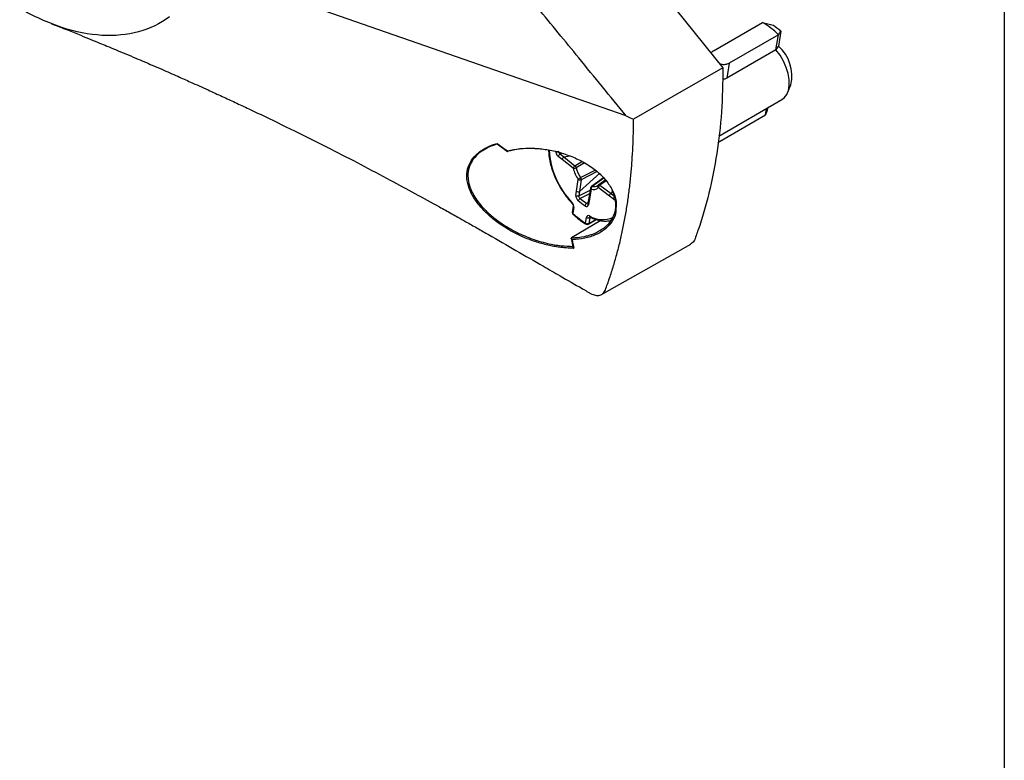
# Model space of a CAD drawing. Header units: millimetres. Extents: x 13 to 546, y 13 to 419.
# Tile 9 of 10: x 459 to 546, y 239 to 305. Entities that reach past the tile are written whole.
import ezdxf

# ---------------------------------------------------------------- set-up
doc = ezdxf.new("R2010")
doc.units = ezdxf.units.MM
doc.header["$LTSCALE"] = 2
doc.linetypes.add('SLD-Solid', pattern=[0])
doc.layers.add('TEXT', color=140, linetype='SLD-Solid', lineweight=25)

msp = doc.modelspace()

# ---------------------------------------------------------------- linework, layer by layer
for p, q in [((513.486, 309.926), (521.264, 300.25)), ((512.704, 296.032), (475.62, 308.934)), ((520.425, 301.752), (524.763, 304.256)), ((526.371, 303.488), (526.162, 302.184)), ((526.157, 303.179), (521.82, 300.675)), ((525.944, 301.845), (526.157, 303.179)), ((525.944, 301.845), (521.606, 299.341)), ((521.82, 300.675), (521.606, 299.341)), ((526.975, 298.063), (527.257, 298.753)), ((520.885, 294.23), (526.469, 297.454)), ((525.026, 296.108), (525.117, 296.673)), ((520.823, 293.682), (525.026, 296.108)), ((500.378, 293.156), (500.32, 293.116)), ((500.939, 293.414), (501.322, 293.547)), ((501.32, 293.552), (502.239, 292.885)), ((502.24, 292.885), (502.276, 292.858)), ((507.061, 292.173), (506.723, 292.44)), ((507.005, 292.739), (506.88, 292.661)), ((506.88, 292.661), (507.218, 292.394)), ((508.041, 291.398), (507.061, 292.173)), ((507.218, 292.394), (507.747, 292.489)), ((507.218, 292.394), (508.198, 291.619)), ((508.198, 291.619), (508.812, 291.986)), ((509.035, 291.887), (508.306, 291.445)), ((508.701, 290.575), (509.992, 291.243)), ((508.335, 289.368), (508.486, 290.418)), ((510.385, 290.961), (508.605, 289.339)), ((508.757, 290.389), (508.605, 289.339)), ((510.154, 291.098), (508.757, 290.389)), ((510.723, 290.549), (509.65, 289.78)), ((510.756, 290.516), (509.714, 289.792)), ((510.27, 289.928), (510.889, 290.344)), ((510.911, 290.369), (510.3, 289.944)), ((508.553, 288.977), (509.538, 289.467)), ((509.571, 289.654), (509.386, 288.603)), ((509.627, 289.537), (509.446, 288.51)), ((511.238, 288.946), (510.253, 289.69)), ((510.953, 290.298), (510.405, 289.914)), ((510.405, 289.914), (511.391, 289.17)), ((508.283, 289.007), (508.335, 289.368)), ((508.605, 289.339), (508.553, 288.977)), ((509.482, 289.146), (508.662, 288.741)), ((509.392, 288.634), (509.328, 288.272)), ((511.577, 288.69), (511.238, 288.946)), ((511.506, 289.397), (511.391, 289.17)), ((511.391, 289.17), (511.73, 288.914)), ((508.045, 288.038), (507.964, 287.531)), ((508.101, 287.924), (508.02, 287.418)), ((509.236, 288.298), (509.346, 288.374)), ((509.446, 288.51), (509.384, 288.156)), ((509.136, 286.556), (509.217, 287.063)), ((509.377, 286.465), (510.084, 286.873)), ((509.498, 287.036), (509.417, 286.53)), ((509.417, 286.53), (510.037, 286.888)), ((509.56, 287.072), (509.498, 287.036)), ((510.476, 286.781), (507.902, 285.262)), ((507.873, 285.216), (508.006, 284.454)), ((510.553, 280.258), (518.418, 284.687))]:
    msp.add_line(p, q)
at = {"flags": 128}
for points in [[(526.469, 297.454), (526.671, 297.605), (526.895, 297.896), (527.045, 298.271), (527.116, 298.716), (527.106, 299.215), (527.014, 299.749), (526.845, 300.299), (526.603, 300.845), (526.299, 301.367), (525.944, 301.845)], [(521.264, 300.25), (516.842, 297.716), (513.367, 295.725)], [(512.704, 296.032), (513.075, 295.86), (513.367, 295.725)], [(510.21, 289.877), (510.216, 289.882), (510.27, 289.928)], [(507.929, 288.321), (507.927, 288.324), (507.923, 288.337), (507.926, 288.354), (507.934, 288.376)]]:
    msp.add_lwpolyline(points, dxfattribs=at)
for centre, radius, start, end in [((521.978, 299.21), 5.764, 43.51963, 61.10484), ((522.854, 299.657), 5.2, 47.45304, 57.17143), ((523.813, 299.544), 3.534, 347.06156, 48.3358), ((513.239, 293.436), 7.332, 183.39163, 223.64453), ((506.642, 293.166), 0.295, 239.50093, 296.27587), ((507.086, 292.349), 0.374, 123.38071, 165.94109), ((508.404, 291.308), 0.374, 123.38068, 165.94085), ((508.099, 291.843), 0.449, 262.6664, 297.51148), ((510.905, 292.108), 2.95, 193.91419, 214.93373), ((507.948, 291.345), 0.372, 15.74819, 47.72777), ((510.849, 292.076), 2.62, 193.91419, 214.93373), ((509.397, 289.394), 1.371, 120.52164, 131.64985), ((508.648, 290.643), 0.277, 234.30924, 293.25748), ((508.442, 290.396), 0.315, 358.78099, 34.64472), ((510.587, 290.977), 0.2, 193.39337, 231.67964), ((510.517, 290.872), 0.0755, 162.23063, 223.81596), ((509.768, 289.619), 0.2, 126.19961, 170.01838), ((509.697, 289.642), 0.126, 174.8432, 236.21748), ((509.871, 289.596), 0.251, 128.62304, 193.54649), ((509.8, 290.189), 0.674, 255.1123, 312.25154), ((509.696, 289.712), 0.0825, 77.29424, 123.82526), ((509.868, 290.382), 0.609, 255.3516, 304.10583), ((510.386, 289.801), 0.173, 138.67357, 219.92503), ((510.605, 289.614), 0.36, 123.65535, 167.88063), ((510.394, 289.771), 0.2, 125.78802, 133.89196), ((510.327, 289.832), 0.113, 46.42851, 116.26974), ((508.444, 289.231), 0.277, 234.30972, 293.25732), ((508.884, 288.376), 0.427, 121.30364, 159.34145), ((511.93, 288.614), 0.36, 123.65561, 167.88119), ((507.516, 287.964), 0.587, 356.13992, 44.56953), ((508.169, 288.028), 0.124, 176.8335, 237.05734), ((509.412, 288.026), 0.324, 122.84023, 174.07399), ((509.451, 288.26), 0.124, 174.15813, 236.90294), ((508.162, 287.5), 0.2, 170.91256, 180), ((508.162, 287.5), 0.2, 180, 226.61812), ((508.085, 287.52), 0.121, 174.81136, 237.87565), ((508.072, 287.389), 0.0589, 150.85167, 216.45969), ((512.67, 292.283), 6.729, 226.30012, 238.32435), ((509.381, 287.049), 0.165, 54.96576, 175.38585), ((509.379, 287.279), 0.27, 233.24424, 296.14373), ((509.585, 287.18), 0.109, 177.76851, 238.80312), ((510.637, 289.077), 2.22, 238.46767, 294.44875), ((509.594, 287.025), 0.0973, 137.68237, 173.17482), ((509.232, 286.544), 0.0967, 172.74679, 232.86585), ((509.298, 286.773), 0.27, 233.24424, 296.14373), ((509.277, 286.638), 0.2, 238.69556, 299.99731), ((509.33, 286.538), 0.0867, 302.76914, 355.09832)]:
    msp.add_arc(centre, radius, start, end)
for points, knots in [([(472.416, 304.757), (471.591, 304.158), (470.668, 303.716), (468.662, 303.168), (467.58, 303.061), (465.307, 303.191), (462.924, 303.662), (460.428, 304.796), (459.18, 305.516)], [0, 0, 0, 0, 0.25, 0.25, 0.5, 0.5, 0.75, 1, 1, 1, 1]), ([(512.704, 296.032), (511.315, 297.735), (508.727, 300.909), (506.127, 304.076), (504.921, 305.545)], [0, 0, 0, 0, 0.536277, 1, 1, 1, 1]), ([(461.969, 304.162), (462.443, 303.975), (463.301, 303.638), (464.474, 303.167), (465.421, 302.784), (466.193, 302.468), (466.92, 302.168), (467.688, 301.849), (468.536, 301.494), (469.384, 301.135), (470.167, 300.801), (470.93, 300.473), (471.909, 300.048), (473.034, 299.554), (474.4, 298.946), (475.709, 298.355), (477.029, 297.751), (478.216, 297.2), (479.483, 296.605), (481.356, 295.714), (483.754, 294.546), (486.579, 293.131), (489.28, 291.74), (492.496, 290.043), (494.979, 288.69), (496.775, 287.691), (497.314, 287.389), (497.914, 287.053), (498.664, 286.629), (499.571, 286.113), (500.235, 285.731), (500.569, 285.539)], [0, 0, 0, 0, 0.040159, 0.072537, 0.097433, 0.118056, 0.135371, 0.155616, 0.179232, 0.202616, 0.222428, 0.240372, 0.261803, 0.298071, 0.326985, 0.365943, 0.397819, 0.426552, 0.457299, 0.493079, 0.567482, 0.638788, 0.707424, 0.773795, 0.886086, 0.90034, 0.914365, 0.928363, 0.947296, 0.973441, 1, 1, 1, 1]), ([(520.425, 301.752), (520.348, 301.704), (520.253, 301.646), (520.22, 301.571), (520.214, 301.557)], [0, 0, 0, 0, 0.819955, 1, 1, 1, 1]), ([(521.264, 300.25), (521.237, 298.947), (521.184, 296.341), (520.756, 292.656), (520.065, 289.183), (519.396, 286.806), (518.878, 285.46), (518.739, 284.935), (518.506, 284.778), (518.403, 284.709)], [0, 0, 0, 0, 0.224023, 0.448045, 0.672068, 0.896091, 0.933438, 0.970758, 1, 1, 1, 1]), ([(520.966, 300.621), (520.979, 300.616), (521.096, 300.573), (521.337, 300.553), (521.619, 300.578), (521.762, 300.647), (521.82, 300.675)], [0, 0, 0, 0, 0.042992, 0.398509, 0.757337, 1, 1, 1, 1]), ([(521.606, 299.341), (521.524, 299.301), (521.41, 299.245), (521.268, 299.249), (521.229, 299.25)], [0, 0, 0, 0, 0.723308, 1, 1, 1, 1]), ([(525.24, 296.744), (525.215, 296.669), (525.143, 296.455), (525.072, 296.244), (525.026, 296.108)], [0, 0, 0, 0, 0.35371, 1, 1, 1, 1]), ([(500.57, 285.539), (501.376, 285.075), (502.988, 284.146), (505.092, 282.934), (507.039, 281.813), (508.321, 281.074), (509.185, 280.576), (509.433, 280.433), (509.577, 280.35), (509.799, 280.24), (510.121, 280.147), (510.495, 280.194), (510.73, 280.376), (510.839, 280.563), (510.887, 280.688), (510.975, 280.926), (511.082, 281.217), (511.299, 281.838), (511.567, 282.655), (511.893, 283.782), (512.185, 284.924), (512.442, 286.081), (512.666, 287.252), (512.858, 288.434), (513.018, 289.628), (513.147, 290.831), (513.246, 292.042), (513.316, 293.262), (513.359, 294.487), (513.364, 295.313), (513.367, 295.725)], [0, 0, 0, 0, 0.09566, 0.191378, 0.249597, 0.326698, 0.343613, 0.352071, 0.3563, 0.36051, 0.3773, 0.394154, 0.411007, 0.419458, 0.423135, 0.427878, 0.451002, 0.46157, 0.50902, 0.555952, 0.602382, 0.648327, 0.693801, 0.738818, 0.78339, 0.827531, 0.871252, 0.914564, 0.957477, 1, 1, 1, 1]), ([(508.09, 284.342), (508.007, 284.343), (507.84, 284.344), (507.589, 284.355), (507.337, 284.371), (507.084, 284.395), (506.831, 284.425), (506.577, 284.461), (506.322, 284.504), (506.066, 284.553), (505.516, 284.671), (504.671, 284.91), (503.683, 285.292), (502.85, 285.692), (502.168, 286.08), (501.412, 286.575), (500.624, 287.194), (499.855, 287.968), (499.244, 288.783), (498.821, 289.64), (498.618, 290.492), (498.679, 291.318), (498.993, 292.074), (499.456, 292.591), (499.883, 292.924), (500.197, 293.124), (500.542, 293.303), (500.914, 293.463), (501.182, 293.552), (501.318, 293.596)], [0, 0, 0, 0, 0.0139734, 0.0278999, 0.0417929, 0.0556657, 0.0695312, 0.0834023, 0.0972917, 0.1112117, 0.1251744, 0.1873234, 0.2500128, 0.2917556, 0.3333773, 0.3748628, 0.4381338, 0.4995477, 0.5633131, 0.6246784, 0.688074, 0.74958, 0.8120877, 0.8744652, 0.8991941, 0.9239116, 0.9488242, 0.9741267, 1, 1, 1, 1]), ([(500.32, 293.116), (500.087, 292.972), (499.591, 292.664), (499.162, 292.146), (498.916, 291.668), (498.759, 291.169), (498.728, 290.635), (498.82, 290.083), (498.962, 289.622), (499.194, 289.12), (499.534, 288.575), (499.926, 288.083), (500.334, 287.651), (500.715, 287.297), (501.137, 286.95), (501.624, 286.592), (502.224, 286.203), (502.89, 285.826), (503.594, 285.487), (504.297, 285.203), (505.032, 284.958), (505.928, 284.721), (506.938, 284.54), (507.676, 284.512), (508.018, 284.499)], [0, 0, 0, 0, 0.059319, 0.126761, 0.160246, 0.193734, 0.259141, 0.293169, 0.328193, 0.370475, 0.415343, 0.462907, 0.496304, 0.530321, 0.561044, 0.597126, 0.64007, 0.688465, 0.731345, 0.775928, 0.819839, 0.865599, 0.937717, 1, 1, 1, 1]), ([(500.36, 293.147), (500.527, 293.237), (500.711, 293.335), (500.92, 293.407), (500.939, 293.414)], [0, 0, 0, 0, 0.909026, 1, 1, 1, 1]), ([(501.325, 293.554), (501.324, 293.553), (501.32, 293.55), (501.318, 293.558), (501.316, 293.573), (501.317, 293.589), (501.318, 293.596)], [0, 0, 0, 0, 0.227161, 0.499283, 0.750343, 1, 1, 1, 1]), ([(502.239, 292.928), (502.238, 292.92), (502.237, 292.905), (502.237, 292.89), (502.239, 292.882), (502.242, 292.886), (502.244, 292.888)], [0, 0, 0, 0, 0.246208, 0.500382, 0.754625, 1, 1, 1, 1]), ([(502.239, 292.928), (502.602, 293.006), (503.325, 293.161), (504.512, 293.184), (505.713, 293.066), (506.914, 292.797), (508.075, 292.388), (509.165, 291.839), (510.143, 291.155), (510.962, 290.349), (511.55, 289.446), (511.866, 288.586), (511.831, 288.069), (511.816, 287.86)], [0, 0, 0, 0, 0.093823, 0.186737, 0.280491, 0.373717, 0.46752, 0.560989, 0.654723, 0.748518, 0.842004, 0.936098, 1, 1, 1, 1]), ([(505.251, 293.087), (504.98, 293.11), (504.323, 293.165), (503.292, 293.124), (502.594, 292.967), (502.244, 292.888)], [0, 0, 0, 0, 0.25968, 0.628551, 1, 1, 1, 1]), ([(505.872, 292.996), (505.875, 292.877), (505.883, 292.568), (505.972, 292.037), (506.129, 291.421), (506.349, 290.8), (506.626, 290.188), (506.955, 289.596), (507.33, 289.035), (507.662, 288.614), (507.868, 288.387), (507.929, 288.321)], [0, 0, 0, 0, 0.0781155, 0.2026704, 0.3271078, 0.4514166, 0.5756293, 0.6997951, 0.8239701, 0.9481973, 1, 1, 1, 1]), ([(506.493, 292.913), (506.489, 292.836), (506.511, 292.744), (506.595, 292.572), (506.656, 292.493), (506.723, 292.44)], [0, 0, 0, 0, 0.00029095, 0.00029095, 0.0005818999, 0.0005818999, 0.0005818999, 0.0005818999]), ([(506.88, 292.661), (506.846, 292.687), (506.816, 292.727), (506.777, 292.815), (506.768, 292.862), (506.773, 292.902)], [0, 0, 0, 0, 0.5, 0.5, 1, 1, 1, 1]), ([(507.218, 292.394), (507.182, 292.371), (507.145, 292.335), (507.087, 292.254), (507.067, 292.21), (507.061, 292.173)], [0, 0, 0, 0, 0.5, 0.5, 1, 1, 1, 1]), ([(510.384, 285.916), (510.545, 286.002), (510.849, 286.164), (511.179, 286.498), (511.541, 286.967), (511.76, 287.519), (511.822, 288.119), (511.771, 288.727), (511.634, 289.197), (511.472, 289.495), (511.47, 289.499)], [0, 0, 0, 0, 0.123118, 0.231793, 0.336896, 0.560048, 0.670475, 0.780718, 0.997233, 1, 1, 1, 1]), ([(508.283, 289.007), (508.272, 288.934), (508.287, 288.845), (508.361, 288.669), (508.418, 288.587), (508.484, 288.527)], [0, 0, 0, 0, 0.0002910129, 0.0002910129, 0.0005820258, 0.0005820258, 0.0005820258, 0.0005820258]), ([(508.335, 289.368), (508.37, 289.342), (508.418, 289.323), (508.517, 289.313), (508.568, 289.32), (508.605, 289.339)], [0, 0, 0, 0, 0.5, 0.5, 1, 1, 1, 1]), ([(508.662, 288.741), (508.627, 288.77), (508.596, 288.81), (508.556, 288.896), (508.548, 288.941), (508.553, 288.977)], [0, 0, 0, 0, 0.5, 0.5, 1, 1, 1, 1]), ([(509.393, 288.625), (509.392, 288.619), (509.385, 288.597), (509.4, 288.554), (509.431, 288.524), (509.446, 288.51)], [0, 0, 0, 0, 0.162384, 0.581192, 1, 1, 1, 1]), ([(511.238, 288.946), (511.243, 288.983), (511.262, 289.028), (511.318, 289.111), (511.355, 289.147), (511.391, 289.17)], [0, 0, 0, 0, 0.5, 0.5, 1, 1, 1, 1]), ([(511.577, 288.69), (511.616, 288.665), (511.68, 288.623), (511.735, 288.628), (511.756, 288.63)], [0, 0, 0, 0, 0.610603, 1, 1, 1, 1]), ([(507.929, 288.321), (507.943, 288.304), (507.974, 288.268), (508.013, 288.198), (508.038, 288.129), (508.048, 288.068), (508.046, 288.048), (508.045, 288.038)], [0, 0, 0, 0, 0.1855887, 0.4025851, 0.6236928, 0.8100434, 1, 1, 1, 1]), ([(511.816, 287.86), (511.819, 287.762), (511.831, 287.353), (511.523, 286.712), (510.925, 286.016), (510.077, 285.511), (509.079, 285.186), (508.331, 285.127), (507.958, 285.097)], [0, 0, 0, 0, 0.059473, 0.247959, 0.436738, 0.624015, 0.812629, 1, 1, 1, 1]), ([(509.09, 288.059), (509.158, 288.015), (509.227, 288.001), (509.334, 288.036), (509.371, 288.085), (509.384, 288.156)], [0, 0, 0, 0, 0.00029095, 0.00029095, 0.0005818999, 0.0005818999, 0.0005818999, 0.0005818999]), ([(508.024, 287.354), (508.113, 287.273), (508.371, 287.036), (508.755, 286.734), (509.053, 286.544), (509.173, 286.467)], [0, 0, 0, 0, 0.2383035, 0.6910426, 1, 1, 1, 1]), ([(509.513, 287.094), (509.512, 287.094), (509.508, 287.094), (509.52, 287.09), (509.528, 287.087)], [0, 0, 0, 0, 0.307237, 1, 1, 1, 1]), ([(509.528, 287.087), (509.614, 287.046), (509.863, 286.93), (510.271, 286.798), (510.74, 286.729), (511.126, 286.735), (511.337, 286.798), (511.413, 286.821)], [0, 0, 0, 0, 0.129607, 0.375407, 0.620935, 0.864594, 1, 1, 1, 1]), ([(507.958, 285.097), (507.953, 285.101), (507.939, 285.111), (507.913, 285.134), (507.884, 285.171), (507.871, 285.211), (507.875, 285.238), (507.883, 285.247), (507.887, 285.252)], [0, 0, 0, 0, 0.096487, 0.250779, 0.500299, 0.749161, 0.874299, 1, 1, 1, 1]), ([(507.887, 285.252), (508.281, 285.28), (508.797, 285.317), (509.382, 285.461), (509.694, 285.561), (510.048, 285.691), (510.256, 285.83), (510.384, 285.916)], [0, 0, 0, 0, 0.4249605, 0.5571317, 0.6845533, 0.8072981, 1, 1, 1, 1]), ([(508.007, 284.454), (508.007, 284.45), (508.009, 284.438), (508.022, 284.411), (508.049, 284.374), (508.076, 284.353), (508.09, 284.342)], [0, 0, 0, 0, 0.092564, 0.284673, 0.641868, 1, 1, 1, 1])]:
    msp.add_open_spline(points, degree=3, knots=knots)
for points in [[(524.763, 304.256), (525.069, 304.184), (525.373, 304.108), (525.674, 304.027)], [(526.157, 303.179), (526.23, 303.287), (526.301, 303.391), (526.371, 303.488)], [(526.162, 302.184), (526.091, 302.079), (526.018, 301.965), (525.944, 301.845)], [(501.318, 293.596), (501.625, 293.373), (501.932, 293.151), (502.238, 292.928)], [(508.662, 288.741), (508.849, 288.572), (509.043, 288.422), (509.236, 288.298)], [(509.09, 288.059), (508.885, 288.19), (508.681, 288.347), (508.484, 288.527)], [(509.326, 288.274), (509.3, 288.266), (509.268, 288.274), (509.236, 288.298)], [(507.902, 285.262), (507.896, 285.259), (507.891, 285.256), (507.887, 285.252)], [(507.958, 285.097), (508.001, 284.845), (508.045, 284.593), (508.09, 284.342)]]:
    msp.add_open_spline(points, degree=3)
at = {"layer": 'TEXT'}
msp.add_line((546.1, 419.1), (546.1, 12.7), dxfattribs=at)

doc.saveas('drawing.dxf')
